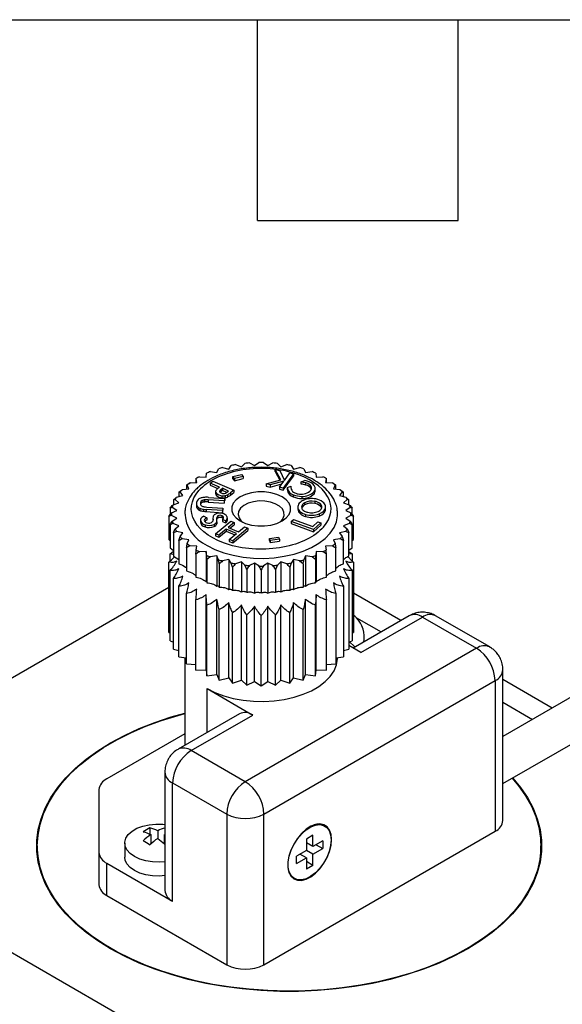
# Model space of a CAD drawing. Header units: millimetres. Extents: x 13 to 546, y 13 to 419.
# Tile 13 of 14: x 470 to 511, y 344 to 419. Entities that reach past the tile are written whole.
import ezdxf

# ---------------------------------------------------------------- set-up
doc = ezdxf.new("R2010")
doc.units = ezdxf.units.MM
doc.header["$LTSCALE"] = 2
doc.layers.add('TEXT', color=140, linetype='Continuous', lineweight=25)

msp = doc.modelspace()

# ---------------------------------------------------------------- linework, layer by layer
for p, q in [((486.469, 385.195), (486.736, 385.447)), ((487.077, 385.478), (487.466, 385.286)), ((487.466, 385.286), (487.798, 385.511)), ((488.143, 385.511), (488.475, 385.286)), ((488.475, 385.286), (488.863, 385.478)), ((489.204, 385.447), (489.471, 385.195)), ((483.795, 384.409), (483.835, 384.702)), ((484.114, 384.82), (484.611, 384.751)), ((484.611, 384.751), (484.73, 385.038)), ((485.038, 385.128), (485.51, 385.015)), ((485.51, 385.015), (485.705, 385.288)), ((486.034, 385.349), (486.469, 385.195)), ((489.041, 384.983), (489.385, 384.9)), ((489.471, 384.185), (489.041, 384.983)), ((489.041, 384.82), (489.041, 384.983)), ((489.041, 384.82), (489.394, 384.165)), ((489.385, 384.9), (489.732, 384.153)), ((489.471, 385.195), (489.907, 385.349)), ((490.422, 384.65), (489.641, 383.572)), ((489.732, 384.153), (490.141, 384.717)), ((490.141, 384.717), (490.422, 384.65)), ((490.235, 385.288), (490.431, 385.015)), ((490.422, 384.65), (490.422, 384.486)), ((490.431, 385.015), (490.903, 385.128)), ((491.21, 385.038), (491.33, 384.751)), ((491.33, 384.751), (491.826, 384.82)), ((492.106, 384.702), (492.146, 384.409)), ((482.572, 383.974), (483.082, 383.997)), ((483.161, 384.362), (483.021, 384.28)), ((483.021, 384.28), (483.021, 383.994)), ((483.082, 383.997), (483.041, 384.291)), ((483.286, 384.432), (483.795, 384.409)), ((484.11, 383.947), (484.296, 384.091)), ((484.817, 383.643), (484.11, 383.947)), ((484.11, 383.947), (484.11, 383.784)), ((484.296, 384.091), (485.897, 383.403)), ((485.827, 384.439), (486.486, 384.603)), ((485.937, 384.293), (485.827, 384.439)), ((485.827, 384.276), (485.827, 384.439)), ((485.827, 384.276), (485.937, 384.13)), ((486.595, 384.457), (485.937, 384.293)), ((485.937, 384.13), (486.595, 384.294)), ((485.937, 384.293), (485.937, 384.13)), ((486.486, 384.603), (486.595, 384.457)), ((486.595, 384.457), (486.595, 384.294)), ((488.338, 383.887), (489.471, 384.185)), ((489.698, 384.106), (488.658, 383.81)), ((488.658, 383.646), (489.549, 383.9)), ((489.36, 383.64), (489.698, 384.106)), ((489.641, 383.409), (490.422, 384.486)), ((491.01, 384.036), (491.286, 384.149)), ((491.01, 383.873), (491.01, 384.036)), ((491.37, 383.794), (491.37, 383.957)), ((492.146, 384.409), (492.655, 384.432)), ((492.92, 384.28), (492.779, 384.362)), ((492.899, 384.291), (492.859, 383.997)), ((492.859, 383.997), (493.368, 383.974)), ((492.92, 383.994), (492.92, 384.28)), ((481.733, 383.258), (481.733, 382.936)), ((482.031, 383.007), (481.835, 383.279)), ((481.992, 383.457), (482.489, 383.526)), ((482.307, 383.798), (482.307, 383.5)), ((482.489, 383.526), (482.369, 383.812)), ((484.11, 383.784), (484.682, 383.538)), ((484.518, 383.311), (484.518, 383.148)), ((484.579, 383.166), (484.579, 383.003)), ((484.758, 383.598), (484.817, 383.643)), ((484.828, 383.372), (484.828, 383.269)), ((484.906, 383.457), (484.906, 383.294)), ((485.025, 383.554), (485.005, 383.539)), ((485.005, 383.376), (485.005, 383.539)), ((485.025, 383.391), (485.005, 383.376)), ((485.503, 383.349), (485.025, 383.554)), ((485.025, 383.554), (485.025, 383.391)), ((485.362, 383.246), (485.025, 383.391)), ((485.484, 383.333), (485.503, 383.349)), ((485.897, 383.403), (485.633, 383.199)), ((485.633, 383.035), (485.897, 383.24)), ((485.633, 383.199), (485.633, 383.035)), ((485.897, 383.403), (485.897, 383.24)), ((488.658, 383.81), (488.338, 383.887)), ((488.338, 383.887), (488.338, 383.724)), ((488.338, 383.724), (488.658, 383.646)), ((488.658, 383.81), (488.658, 383.646)), ((489.641, 383.572), (489.36, 383.64)), ((489.36, 383.64), (489.36, 383.477)), ((489.36, 383.477), (489.641, 383.409)), ((489.641, 383.572), (489.641, 383.409)), ((489.955, 383.606), (490.227, 383.717)), ((489.955, 383.443), (489.955, 383.606)), ((489.963, 383.546), (489.963, 383.382)), ((490.227, 383.717), (490.227, 383.603)), ((491.784, 383.523), (491.784, 383.642)), ((491.99, 383.308), (491.99, 383.144)), ((492.065, 383.394), (492.065, 383.557)), ((493.571, 383.812), (493.452, 383.526)), ((493.452, 383.526), (493.949, 383.457)), ((493.633, 383.5), (493.633, 383.798)), ((494.106, 383.279), (493.91, 383.007)), ((494.207, 382.936), (494.207, 383.258)), ((481.283, 382.299), (481.719, 382.453)), ((481.313, 382.672), (481.313, 382.309)), ((481.719, 382.453), (481.452, 382.704)), ((481.559, 382.894), (482.031, 383.007)), ((483.43, 382.418), (483.43, 382.582)), ((483.581, 382.497), (483.581, 382.66)), ((483.695, 382.515), (483.695, 382.679)), ((485.171, 382.598), (483.944, 382.679)), ((483.944, 382.679), (483.944, 382.515)), ((483.944, 382.515), (485.171, 382.435)), ((483.981, 382.867), (485.208, 382.786)), ((484.99, 382.991), (484.99, 382.827)), ((485.208, 382.786), (485.171, 382.598)), ((485.171, 382.435), (485.208, 382.623)), ((485.171, 382.598), (485.171, 382.435)), ((485.208, 382.786), (485.208, 382.623)), ((485.248, 382.998), (485.248, 382.835)), ((485.415, 383.054), (485.415, 382.891)), ((490.409, 383.061), (490.409, 382.898)), ((491.046, 382.942), (491.046, 382.779)), ((491.267, 382.459), (491.267, 382.296)), ((492.034, 382.566), (492.034, 382.403)), ((493.91, 383.007), (494.382, 382.894)), ((494.489, 382.704), (494.222, 382.453)), ((494.222, 382.453), (494.657, 382.299)), ((494.628, 382.309), (494.628, 382.672)), ((481.057, 382.055), (481.057, 381.535)), ((481.173, 381.686), (481.561, 381.877)), ((481.561, 381.877), (481.229, 382.102)), ((482.186, 381.747), (482.17, 381.586)), ((483.059, 382.387), (483.059, 382.224)), ((483.089, 382.236), (483.089, 382.072)), ((483.309, 382.047), (483.309, 381.883)), ((483.587, 381.971), (483.587, 381.808)), ((485.027, 381.865), (483.8, 381.946)), ((483.8, 381.946), (483.8, 381.782)), ((483.8, 381.782), (485.027, 381.702)), ((483.837, 382.133), (485.064, 382.053)), ((485.064, 382.053), (485.027, 381.865)), ((485.027, 381.702), (485.064, 381.89)), ((485.027, 381.865), (485.027, 381.702)), ((485.064, 382.053), (485.064, 381.89)), ((490.75, 382.143), (490.75, 381.98)), ((490.953, 381.774), (490.953, 381.61)), ((491.069, 382.098), (491.048, 382.051)), ((491.069, 382.098), (491.069, 382.261)), ((492.44, 382.383), (492.44, 382.22)), ((492.756, 381.866), (492.756, 381.702)), ((492.859, 381.972), (492.859, 382.136)), ((493.77, 381.586), (493.759, 381.695)), ((494.711, 382.102), (494.38, 381.877)), ((494.38, 381.877), (494.768, 381.686)), ((494.884, 381.535), (494.884, 382.055)), ((480.97, 381.423), (480.97, 379.662)), ((481.561, 381.295), (481.173, 381.487)), ((481.229, 381.071), (481.561, 381.295)), ((483.361, 381.183), (483.361, 381.02)), ((483.63, 381.432), (483.837, 381.312)), ((483.837, 381.312), (483.837, 381.148)), ((484.316, 381.271), (484.316, 381.108)), ((484.322, 381.119), (484.322, 381.165)), ((484.512, 380.107), (485.665, 381.053)), ((484.598, 381.019), (484.598, 380.855)), ((484.612, 381.038), (484.612, 381.202)), ((484.694, 381.302), (484.694, 381.465)), ((485.005, 381.31), (485.005, 381.473)), ((485.259, 381.09), (485.044, 381.19)), ((485.044, 381.19), (485.044, 381.026)), ((485.044, 381.026), (485.259, 380.927)), ((485.259, 381.09), (485.259, 380.927)), ((485.406, 381.144), (485.406, 381.308)), ((485.921, 380.949), (485.472, 380.581)), ((485.665, 381.053), (485.921, 380.949)), ((485.921, 380.949), (485.921, 380.786)), ((490.242, 381.036), (490.411, 381.19)), ((491.928, 380.419), (490.242, 381.036)), ((490.242, 381.036), (490.242, 380.873)), ((490.411, 381.19), (491.876, 380.654)), ((491.333, 381.576), (491.333, 381.413)), ((491.876, 380.654), (492.269, 381.013)), ((492.491, 380.931), (491.928, 380.419)), ((492.269, 381.013), (492.491, 380.931)), ((492.37, 381.615), (492.37, 381.451)), ((492.491, 380.931), (492.491, 380.768)), ((494.768, 381.487), (494.38, 381.295)), ((494.38, 381.295), (494.711, 381.071)), ((494.97, 379.662), (494.97, 381.423)), ((481.057, 380.791), (481.057, 379.029)), ((481.719, 380.72), (481.283, 380.874)), ((481.313, 380.174), (481.313, 378.413)), ((481.452, 380.468), (481.719, 380.72)), ((482.031, 380.166), (481.559, 380.279)), ((481.835, 379.893), (482.031, 380.166)), ((483.713, 380.788), (483.713, 380.625)), ((484.399, 380.818), (484.399, 380.654)), ((485.322, 380.458), (484.768, 380.003)), ((484.768, 379.84), (485.322, 380.295)), ((486.11, 380.138), (485.322, 380.458)), ((485.322, 380.458), (485.322, 380.295)), ((485.322, 380.295), (485.976, 380.029)), ((485.472, 380.581), (486.259, 380.261)), ((485.605, 380.527), (485.921, 380.786)), ((486.964, 380.526), (485.811, 379.58)), ((485.811, 379.416), (486.964, 380.363)), ((486.259, 380.261), (486.709, 380.63)), ((486.709, 380.63), (486.964, 380.526)), ((486.964, 380.526), (486.964, 380.363)), ((490.242, 380.873), (491.928, 380.255)), ((491.928, 380.255), (492.491, 380.768)), ((491.928, 380.419), (491.928, 380.255)), ((494.382, 380.279), (493.91, 380.166)), ((493.91, 380.166), (494.106, 379.893)), ((494.657, 380.874), (494.222, 380.72)), ((494.222, 380.72), (494.489, 380.468)), ((494.628, 378.413), (494.628, 380.174)), ((494.884, 379.029), (494.884, 380.791)), ((480.97, 379.662), (481.057, 379.579)), ((481.733, 379.588), (481.733, 377.827)), ((482.489, 379.647), (481.992, 379.716)), ((482.369, 379.36), (482.489, 379.647)), ((484.768, 380.003), (484.512, 380.107)), ((484.512, 380.107), (484.512, 379.944)), ((484.512, 379.944), (484.768, 379.84)), ((484.768, 380.003), (484.768, 379.84)), ((485.555, 379.683), (486.11, 380.138)), ((485.811, 379.58), (485.555, 379.683)), ((485.555, 379.683), (485.555, 379.52)), ((485.555, 379.52), (485.811, 379.416)), ((485.811, 379.58), (485.811, 379.416)), ((488.59, 379.758), (489.293, 379.854)), ((488.653, 379.606), (488.59, 379.758)), ((488.59, 379.595), (488.59, 379.758)), ((488.59, 379.595), (488.653, 379.442)), ((489.356, 379.702), (488.653, 379.606)), ((488.653, 379.606), (488.653, 379.442)), ((488.653, 379.442), (489.356, 379.539)), ((489.293, 379.854), (489.356, 379.702)), ((489.356, 379.702), (489.356, 379.539)), ((493.949, 379.716), (493.452, 379.647)), ((493.452, 379.647), (493.571, 379.36)), ((494.207, 377.827), (494.207, 379.588)), ((494.884, 379.586), (494.97, 379.662)), ((481.057, 379.029), (481.313, 378.833)), ((481.057, 378.591), (481.313, 378.787)), ((482.307, 379.048), (482.307, 377.286)), ((483.082, 379.176), (482.572, 379.199)), ((483.041, 378.882), (483.082, 379.176)), ((483.795, 378.764), (483.286, 378.741)), ((483.835, 378.47), (483.795, 378.764)), ((483.795, 378.764), (483.795, 376.479)), ((492.146, 378.764), (492.106, 378.47)), ((492.655, 378.741), (492.146, 378.764)), ((492.146, 378.764), (492.146, 376.479)), ((493.368, 379.199), (492.859, 379.176)), ((492.859, 379.176), (492.899, 378.882)), ((493.633, 377.286), (493.633, 379.048)), ((494.628, 378.851), (494.884, 379.029)), ((494.628, 378.769), (494.884, 378.591)), ((480.97, 372.604), (480.97, 377.959)), ((481.057, 378.041), (481.057, 378.591)), ((481.313, 378.413), (481.733, 378.152)), ((483.021, 378.566), (483.021, 376.804)), ((483.856, 378.154), (483.856, 376.392)), ((484.611, 378.422), (484.114, 378.353)), ((484.73, 378.135), (484.611, 378.422)), ((484.611, 378.422), (484.611, 376.137)), ((485.51, 378.157), (485.038, 378.044)), ((485.705, 377.885), (485.51, 378.157)), ((485.51, 378.157), (485.51, 375.872)), ((486.469, 377.977), (486.034, 377.823)), ((486.736, 377.726), (486.469, 377.977)), ((486.469, 377.977), (486.469, 375.692)), ((489.471, 377.977), (489.204, 377.726)), ((489.907, 377.823), (489.471, 377.977)), ((489.471, 377.977), (489.471, 375.692)), ((490.431, 378.157), (490.235, 377.885)), ((490.903, 378.044), (490.431, 378.157)), ((490.431, 378.157), (490.431, 375.872)), ((491.33, 378.422), (491.21, 378.135)), ((491.826, 378.353), (491.33, 378.422)), ((491.33, 378.422), (491.33, 376.137)), ((492.085, 378.154), (492.085, 376.392)), ((492.92, 376.804), (492.92, 378.566)), ((494.884, 378.591), (494.628, 378.556)), ((494.884, 378.591), (494.884, 378.034)), ((494.97, 377.959), (494.97, 372.604)), ((481.057, 371.972), (481.057, 377.326)), ((484.792, 377.822), (484.792, 376.061)), ((485.807, 377.58), (485.807, 375.818)), ((486.875, 377.432), (486.875, 375.67)), ((487.466, 377.886), (487.077, 377.695)), ((487.798, 377.662), (487.466, 377.886)), ((487.466, 377.886), (487.466, 375.601)), ((487.97, 377.382), (487.97, 375.621)), ((488.475, 377.886), (488.143, 377.662)), ((488.863, 377.695), (488.475, 377.886)), ((488.475, 377.886), (488.475, 375.601)), ((489.065, 377.432), (489.065, 375.67)), ((490.133, 377.58), (490.133, 375.818)), ((491.148, 377.822), (491.148, 376.061)), ((494.884, 377.326), (494.884, 371.972)), ((481.313, 371.356), (481.313, 376.71)), ((494.628, 376.71), (494.628, 371.356)), ((480.97, 376.031), (451.024, 358.743)), ((481.733, 370.77), (481.733, 376.124)), ((494.207, 376.124), (494.207, 370.77)), ((482.307, 370.229), (482.307, 375.583)), ((483.021, 369.747), (483.021, 375.101)), ((483.795, 369.782), (483.795, 375.496)), ((484.611, 369.44), (484.611, 375.154)), ((491.33, 369.44), (491.33, 375.154)), ((492.146, 369.782), (492.146, 375.496)), ((492.92, 369.747), (492.92, 375.101)), ((493.633, 375.583), (493.633, 370.229)), ((498.564, 373.518), (494.97, 375.592)), ((483.856, 369.335), (483.856, 374.689)), ((484.792, 369.004), (484.792, 374.358)), ((485.51, 369.175), (485.51, 374.89)), ((486.469, 368.995), (486.469, 374.71)), ((487.466, 368.904), (487.466, 374.619)), ((488.475, 368.904), (488.475, 374.619)), ((489.471, 368.995), (489.471, 374.71)), ((490.431, 369.175), (490.431, 374.89)), ((491.148, 369.004), (491.148, 374.358)), ((492.085, 369.335), (492.085, 374.689)), ((485.807, 368.761), (485.807, 374.115)), ((486.875, 368.613), (486.875, 373.967)), ((487.97, 368.563), (487.97, 373.917)), ((489.065, 368.613), (489.065, 373.967)), ((490.133, 368.761), (490.133, 374.115)), ((499.203, 373.887), (494.951, 371.432)), ((495.2, 373.735), (497.07, 372.655)), ((495.536, 371.094), (500.203, 373.788)), ((500.203, 373.788), (504.304, 371.42)), ((505.304, 371.519), (501.203, 373.887)), ((480.97, 372.604), (481.057, 372.562)), ((481.057, 371.972), (481.313, 371.881)), ((494.628, 371.881), (494.884, 371.972)), ((494.884, 372.562), (494.97, 372.604)), ((481.313, 371.356), (481.733, 371.255)), ((504.304, 371.42), (486.768, 361.297)), ((494.207, 371.255), (494.628, 371.356)), ((495.536, 371.094), (494.628, 371.618)), ((481.733, 370.77), (482.307, 370.69)), ((482.17, 370.709), (482.17, 364.054)), ((493.633, 370.69), (494.207, 370.77)), ((482.307, 370.229), (483.021, 370.197)), ((483.021, 369.747), (483.795, 369.782)), ((483.795, 369.782), (483.856, 369.335)), ((492.085, 369.335), (492.146, 369.782)), ((492.146, 369.782), (492.92, 369.747)), ((492.92, 370.197), (493.633, 370.229)), ((506.304, 358.356), (506.304, 369.787)), ((483.856, 369.335), (484.611, 369.44)), ((484.611, 369.44), (484.792, 369.004)), ((484.792, 369.004), (485.51, 369.175)), ((485.51, 369.175), (485.807, 368.761)), ((485.807, 368.761), (486.469, 368.995)), ((486.469, 368.995), (486.875, 368.613)), ((488.182, 358.847), (505.719, 368.971)), ((489.065, 368.613), (489.471, 368.995)), ((489.471, 368.995), (490.133, 368.761)), ((490.133, 368.761), (490.431, 369.175)), ((490.431, 369.175), (491.148, 369.004)), ((491.148, 369.004), (491.33, 369.44)), ((491.33, 369.44), (492.085, 369.335)), ((505.719, 368.971), (505.719, 357.539)), ((514.065, 369.209), (506.304, 364.729)), ((510.046, 366.889), (506.304, 369.049)), ((483.869, 368.359), (487.334, 366.358)), ((483.869, 365.035), (483.869, 368.359)), ((486.875, 368.613), (487.466, 368.904)), ((487.466, 368.904), (487.97, 368.563)), ((487.97, 368.563), (488.475, 368.904)), ((488.475, 368.904), (489.065, 368.613)), ((506.304, 367.324), (508.552, 366.027)), ((486.334, 366.458), (481.667, 363.763)), ((482.667, 363.664), (487.334, 366.358)), ((506.304, 361.15), (515.615, 366.525)), ((482.17, 364.927), (476.252, 361.511)), ((486.768, 361.297), (482.667, 363.664)), ((480.667, 362.031), (480.667, 353.049)), ((481.253, 361.215), (485.354, 358.847)), ((481.253, 352.233), (481.253, 361.215)), ((475.667, 360.694), (475.667, 355.936)), ((485.354, 358.847), (485.354, 347.416)), ((488.182, 347.416), (488.182, 358.847)), ((479.531, 357.795), (479.531, 357.312)), ((492.797, 357.94), (492.748, 357.968)), ((479.605, 357.286), (479.605, 356.584)), ((480.121, 357.584), (480.121, 356.988)), ((480.638, 356.576), (480.638, 357.286)), ((488.182, 347.416), (505.719, 357.539)), ((491.895, 357.234), (491.4, 356.949)), ((491.895, 356.377), (491.895, 357.234)), ((470.992, 356.437), (470.992, 355.639)), ((477.621, 356.642), (477.621, 355.58)), ((480.121, 356.988), (480.638, 356.576)), ((491.4, 356.949), (491.4, 356.091)), ((491.895, 356.377), (491.4, 356.663)), ((492.637, 356.805), (491.895, 356.377)), ((492.142, 356.52), (492.637, 356.234)), ((492.637, 356.805), (492.637, 356.234)), ((509.192, 355.639), (509.192, 356.437)), ((475.667, 355.936), (475.667, 353.486)), ((491.4, 356.091), (490.657, 355.663)), ((490.657, 355.091), (490.657, 355.663)), ((490.657, 355.091), (491.4, 355.52)), ((491.4, 355.52), (490.905, 355.805)), ((491.895, 355.805), (491.4, 356.091)), ((491.4, 355.52), (491.4, 354.662)), ((491.895, 355.805), (492.637, 356.234)), ((491.895, 354.948), (491.895, 355.805)), ((476.252, 352.67), (476.252, 355.12)), ((476.252, 355.12), (481.253, 352.233)), ((491.895, 354.948), (491.4, 355.234)), ((491.895, 354.948), (491.4, 354.662)), ((460.128, 353.488), (484.983, 339.139)), ((490.449, 353.984), (490.497, 353.956)), ((476.252, 352.67), (485.354, 347.416))]:
    msp.add_line(p, q)
at = {"flags": 128}
for points in [[(486.379, 381.076), (486.773, 380.895), (487.227, 380.769), (487.718, 380.704), (488.222, 380.704), (488.713, 380.769), (489.167, 380.895), (489.561, 381.076), (489.875, 381.303), (490.094, 381.566), (490.206, 381.849), (490.206, 382.14), (490.094, 382.424), (489.875, 382.686), (489.561, 382.913), (489.167, 383.094), (488.713, 383.221), (488.222, 383.285), (487.718, 383.285), (487.227, 383.221), (486.773, 383.094), (486.379, 382.913), (486.065, 382.686), (485.847, 382.424), (485.734, 382.14), (485.734, 381.849), (485.847, 381.566), (486.065, 381.303), (486.379, 381.076)], [(489.362, 380.974), (489.418, 381.018), (489.617, 381.244), (489.713, 381.491), (489.699, 381.744), (489.576, 381.987), (489.353, 382.205), (489.043, 382.385), (488.665, 382.513), (488.244, 382.584), (487.806, 382.592), (487.378, 382.537), (486.987, 382.422), (486.658, 382.254), (486.411, 382.045), (486.262, 381.807), (486.221, 381.555), (486.29, 381.304), (486.464, 381.072), (486.578, 380.974)], [(483.869, 379.219), (484.466, 378.918), (485.128, 378.668), (485.843, 378.471), (486.597, 378.333), (487.377, 378.256), (488.168, 378.24), (488.956, 378.287), (489.725, 378.395), (490.461, 378.563), (491.151, 378.787), (491.782, 379.063), (492.342, 379.386), (492.82, 379.75), (493.208, 380.148), (493.499, 380.573), (493.686, 381.017), (493.767, 381.472), (493.768, 381.678)], [(495.101, 371.518), (495.06, 371.561), (494.68, 371.9)], [(483.869, 368.359), (484.466, 368.058), (485.128, 367.808), (485.843, 367.611), (486.597, 367.473), (487.377, 367.396), (488.168, 367.38), (488.956, 367.427), (489.725, 367.535), (490.461, 367.703), (491.151, 367.927), (491.782, 368.203), (492.342, 368.526), (492.82, 368.89), (493.208, 369.288), (493.499, 369.713), (493.686, 370.157), (493.767, 370.612), (493.77, 370.726)], [(507.046, 361.577), (507.644, 360.858), (508.167, 360.088), (508.589, 359.298), (508.908, 358.492), (509.121, 357.675), (509.228, 356.85), (509.228, 356.024), (509.121, 355.199), (508.908, 354.382), (508.589, 353.576), (508.167, 352.786), (507.644, 352.016), (507.022, 351.271), (506.306, 350.555), (505.5, 349.872), (504.607, 349.226), (503.633, 348.62), (502.583, 348.058), (501.463, 347.542), (500.28, 347.076), (499.04, 346.663), (497.75, 346.304), (496.416, 346.002), (495.048, 345.759), (493.652, 345.575), (492.236, 345.451), (490.808, 345.39), (489.376, 345.39), (487.948, 345.451), (486.531, 345.575), (485.135, 345.759), (483.767, 346.002), (482.434, 346.304), (481.143, 346.663), (479.903, 347.076), (478.72, 347.542), (477.6, 348.058), (476.551, 348.62), (475.576, 349.226), (474.684, 349.872), (473.877, 350.555), (473.161, 351.271), (472.539, 352.016), (472.016, 352.786), (471.594, 353.576), (471.275, 354.382), (471.062, 355.199), (470.955, 356.024), (470.955, 356.85), (471.062, 357.675), (471.275, 358.492), (471.594, 359.298), (472.016, 360.088), (472.539, 360.858), (473.161, 361.603), (473.877, 362.319), (474.684, 363.002), (475.576, 363.648), (476.551, 364.254), (477.6, 364.816), (478.72, 365.332), (479.903, 365.798), (481.143, 366.211), (482.17, 366.502)], [(507.009, 361.556), (507.493, 360.983), (508.029, 360.225), (508.467, 359.446), (508.803, 358.65), (509.036, 357.842), (509.164, 357.027), (509.188, 356.208), (509.105, 355.39), (508.918, 354.578), (508.627, 353.777), (508.234, 352.99), (507.741, 352.222), (507.15, 351.477), (506.466, 350.76), (505.69, 350.074), (504.829, 349.423), (503.887, 348.811), (502.868, 348.241), (501.779, 347.716), (500.625, 347.239), (499.414, 346.813), (498.151, 346.44), (496.843, 346.123), (495.498, 345.862), (494.124, 345.659), (492.727, 345.516), (491.315, 345.433), (489.897, 345.411), (488.48, 345.45), (487.072, 345.55), (485.68, 345.709), (484.313, 345.928), (482.978, 346.204), (481.681, 346.537), (480.432, 346.925), (479.235, 347.365), (478.099, 347.855), (477.028, 348.393), (476.03, 348.975), (475.11, 349.598), (474.272, 350.259), (473.521, 350.954), (472.861, 351.679), (472.297, 352.43), (471.831, 353.204), (471.466, 353.995), (471.203, 354.8), (471.045, 355.614), (470.992, 356.433), (471.044, 357.251), (471.201, 358.065), (471.462, 358.87), (471.827, 359.662), (472.292, 360.435), (472.855, 361.187), (473.513, 361.912), (474.263, 362.608), (475.1, 363.269), (476.02, 363.893), (477.017, 364.475), (478.087, 365.013), (479.223, 365.504), (480.418, 365.945), (481.668, 366.333), (482.17, 366.47)], [(480.667, 355.233), (480.252, 355.2), (479.73, 355.216), (479.226, 355.294), (478.76, 355.431), (478.354, 355.621), (478.025, 355.856), (477.787, 356.124), (477.652, 356.416), (477.625, 356.717), (477.707, 357.015), (477.894, 357.297), (478.179, 357.55), (478.548, 357.763), (478.986, 357.928), (479.474, 358.036), (479.991, 358.083), (480.513, 358.067), (480.667, 358.05)], [(493.309, 356.908), (493.27, 357.298), (493.155, 357.625), (492.97, 357.873), (492.723, 358.032), (492.426, 358.093), (492.092, 358.054), (491.737, 357.916), (491.378, 357.687), (491.032, 357.376), (490.715, 356.998), (490.441, 356.571), (490.223, 356.116), (490.073, 355.652), (489.995, 355.202), (489.995, 354.787), (490.073, 354.426), (490.223, 354.137), (490.441, 353.932), (490.715, 353.822), (491.032, 353.811), (491.378, 353.899), (491.737, 354.084), (492.092, 354.356), (492.426, 354.702), (492.723, 355.107), (492.97, 355.551), (493.155, 356.013), (493.27, 356.473), (493.309, 356.908)], [(493.274, 356.887), (493.236, 356.461), (493.123, 356.012), (492.942, 355.559), (492.7, 355.125), (492.409, 354.729), (492.082, 354.39), (491.735, 354.124), (491.384, 353.943), (491.045, 353.856), (490.735, 353.867), (490.467, 353.975), (490.254, 354.176), (490.106, 354.459), (490.03, 354.812), (490.03, 355.218), (490.106, 355.658), (490.254, 356.112), (490.467, 356.558), (490.735, 356.976), (491.045, 357.345), (491.384, 357.65), (491.735, 357.874), (492.082, 358.009), (492.409, 358.047), (492.7, 357.987), (492.942, 357.832), (493.123, 357.589), (493.236, 357.269), (493.274, 356.887)], [(480.667, 354.172), (480.252, 354.139), (479.73, 354.155), (479.226, 354.233), (478.76, 354.37), (478.354, 354.56), (478.025, 354.794), (477.787, 355.063), (477.652, 355.354), (477.621, 355.58)]]:
    msp.add_lwpolyline(points, dxfattribs=at)
for centre, radius, start, end in [((487.953, 374.021), 11.491, 94.37017, 96.07828), ((487.97, 373.734), 11.778, 89.15988, 90.84012), ((487.988, 374.021), 11.491, 83.92172, 85.62983), ((487.05, 377.429), 7.953, 111.66278, 113.84592), ((487.546, 376.032), 9.436, 105.4169, 107.36483), ((487.837, 374.832), 10.671, 99.7264, 101.5209), ((488.104, 374.832), 10.671, 78.4791, 80.2736), ((488.394, 376.032), 9.436, 72.63517, 74.5831), ((488.891, 377.429), 7.953, 66.15408, 68.33722), ((485.57, 379.992), 4.984, 126.97897, 129.96012), ((486.368, 378.81), 6.411, 118.73706, 121.25756), ((490.308, 379.949), 4.146, 75.16512, 80.26113), ((490.957, 382.465), 1.716, 67.28847, 78.92866), ((491.258, 383.381), 0.587, 26.33114, 78.96499), ((491.41, 383.392), 0.688, 18.76259, 72.28668), ((489.573, 378.81), 6.411, 58.74244, 61.26294), ((490.37, 379.992), 4.984, 50.03988, 53.02103), ((484.764, 380.852), 3.804, 136.78293, 140.35256), ((484.719, 383.295), 0.202, 135.55683, 175.19925), ((484.747, 383.323), 0.229, 182.8545, 223.18224), ((484.747, 383.16), 0.229, 182.8545, 223.18224), ((485.512, 382.556), 1.286, 125.86804, 136.79591), ((485.081, 383.773), 0.788, 230.41182, 263.31752), ((484.89, 383.319), 0.0823, 139.15552, 193.09576), ((484.921, 383.343), 0.119, 201.14517, 239.88427), ((485.227, 383.084), 0.493, 130.655, 144.1042), ((485.249, 382.897), 0.525, 130.87782, 138.6538), ((485.156, 383.713), 0.557, 238.06931, 256.81956), ((486.357, 381.795), 2.207, 127.78196, 131.12117), ((486.357, 381.632), 2.207, 127.78196, 131.12117), ((485.116, 383.525), 0.365, 256.23863, 281.90058), ((485.081, 383.633), 0.478, 283.3345, 303.1405), ((484.467, 384.619), 1.639, 302.25611, 308.34759), ((484.73, 384.325), 1.443, 298.32154, 308.73446), ((492.321, 383.913), 2.386, 187.3923, 188.85422), ((492.321, 383.75), 2.386, 187.3923, 188.85422), ((490.613, 383.696), 0.667, 193.04946, 252.19032), ((490.613, 383.533), 0.667, 193.04946, 252.19032), ((490.944, 383.66), 0.719, 175.4725, 193.42127), ((490.687, 383.648), 0.47, 199.31442, 248.7888), ((490.933, 384.076), 0.96, 244.39015, 266.66195), ((491.01, 384.148), 1.039, 262.60892, 314.77839), ((490.308, 379.786), 4.146, 75.16512, 80.26113), ((491.094, 384.222), 1.28, 267.87757, 314.43617), ((491.094, 384.058), 1.28, 267.87757, 314.43617), ((491.252, 383.206), 0.6, 28.83547, 78.6509), ((491.452, 383.583), 0.337, 329.29218, 10.10132), ((491.606, 383.559), 0.459, 326.84611, 6.87192), ((491.599, 383.398), 0.466, 326.9852, 359.45095), ((491.177, 380.852), 3.804, 39.64744, 43.21707), ((484.071, 381.355), 2.946, 148.5112, 152.74383), ((483.495, 382.389), 0.434, 132.92815, 200.66576), ((483.578, 382.258), 0.586, 106.10911, 130.17791), ((483.618, 382.399), 0.262, 135.95167, 197.2489), ((483.662, 382.211), 0.311, 138.2121, 160.00185), ((483.737, 381.753), 1.116, 93.63481, 106.76604), ((483.652, 382.34), 0.328, 102.54563, 132.52564), ((483.652, 382.176), 0.328, 102.54563, 132.52564), ((483.752, 381.969), 0.712, 94.61141, 103.91209), ((483.752, 381.805), 0.712, 94.61141, 103.91209), ((483.823, 380.173), 2.698, 86.62894, 93.31621), ((483.82, 381.125), 1.559, 85.4331, 94.61453), ((483.82, 380.962), 1.559, 85.4331, 94.61453), ((485.081, 383.61), 0.788, 230.41182, 263.31752), ((485.089, 384.053), 1.067, 264.67748, 278.59514), ((485.089, 383.89), 1.067, 264.67748, 278.59514), ((485.047, 383.873), 0.898, 282.9509, 294.1873), ((485.047, 383.71), 0.898, 282.9509, 294.1873), ((484.73, 384.161), 1.443, 298.32154, 308.73446), ((491.064, 384.806), 1.863, 249.43566, 269.46338), ((491.064, 384.642), 1.863, 249.43566, 269.46338), ((491.187, 382.138), 0.433, 139.90725, 237.28581), ((491.481, 381.872), 0.829, 113.3819, 138.98369), ((491.466, 382.061), 0.445, 116.50045, 153.26167), ((491.804, 381.213), 1.563, 78.31543, 114.67062), ((491.802, 381.43), 1.159, 78.47187, 117.47335), ((491.802, 381.267), 1.159, 78.47187, 117.47335), ((491.929, 381.793), 0.781, 49.1076, 82.24675), ((491.929, 381.629), 0.781, 49.1076, 82.24675), ((491.96, 381.661), 1.094, 51.03899, 81.54302), ((492.419, 382.142), 0.436, 320.65816, 58.22918), ((491.87, 381.355), 2.946, 27.25617, 31.4888), ((483.437, 381.586), 2.267, 177.47964, 182.52036), ((483.603, 381.556), 2.435, 162.25506, 167.06067), ((485.032, 381.83), 2.858, 182.05206, 245.99461), ((483.461, 382.225), 0.402, 180.17069, 202.29746), ((483.459, 382.443), 0.424, 209.24536, 249.23062), ((483.459, 382.279), 0.424, 209.24536, 249.23062), ((483.734, 383.066), 1.105, 247.35256, 262.34566), ((483.734, 382.903), 1.105, 247.35256, 262.34566), ((483.592, 382.424), 0.246, 204.54029, 257.26501), ((483.788, 382.933), 0.79, 251.57057, 260.543), ((484.295, 386.943), 5.022, 261.8957, 264.34068), ((484.295, 386.78), 5.022, 261.8957, 264.34068), ((483.996, 384.321), 2.193, 261.13863, 265.84692), ((484.841, 380.923), 0.756, 67.63015, 120.41566), ((491.239, 382.008), 0.49, 183.33134, 234.24734), ((491.608, 382.572), 1.033, 230.59743, 254.55952), ((491.361, 382.132), 0.32, 156.14986, 249.97547), ((491.466, 381.897), 0.445, 116.50045, 153.26167), ((491.759, 382.754), 1.053, 241.175, 255.71527), ((491.794, 382.959), 1.261, 256.48589, 293.24992), ((492.065, 382.341), 0.586, 292.76568, 319.50499), ((492.079, 382.484), 0.917, 288.51755, 317.57466), ((492.079, 382.321), 0.917, 288.51755, 317.57466), ((492.27, 382.137), 0.299, 323.73678, 55.29267), ((492.207, 381.93), 0.371, 19.18014, 51.25555), ((492.433, 381.98), 0.426, 319.21997, 358.96334), ((492.338, 381.556), 2.435, 12.93933, 17.74494), ((492.503, 381.586), 2.267, 357.47964, 2.52036), ((483.603, 381.616), 2.435, 192.93933, 197.74494), ((483.714, 381.071), 0.371, 103.18125, 162.349), ((483.824, 381.24), 0.466, 187.06501, 256.23453), ((483.824, 381.077), 0.466, 187.06501, 256.23453), ((483.923, 381.031), 0.294, 106.91813, 158.55607), ((483.912, 381.193), 0.268, 191.73902, 258.48832), ((483.96, 380.808), 0.361, 109.8046, 139.35238), ((483.998, 381.316), 0.411, 250.12548, 315.03271), ((484.11, 381.143), 0.214, 326.94305, 5.90819), ((485.168, 381.271), 0.853, 171.6504, 187.16577), ((484.581, 381.344), 0.262, 118.1289, 168.79931), ((484.286, 381.128), 0.33, 290.10331, 340.71819), ((483.473, 381.202), 1.139, 350.75301, 5.46207), ((483.47, 381.039), 1.143, 350.76395, 359.98657), ((484.753, 381.33), 0.147, 113.72164, 187.78998), ((484.785, 381.135), 0.19, 118.57209, 155.21933), ((484.858, 381.137), 0.367, 66.43122, 116.56233), ((484.858, 380.973), 0.367, 66.43122, 116.56233), ((484.95, 381.319), 0.163, 352.82849, 70.49861), ((484.897, 381.091), 0.243, 38.90756, 63.67212), ((484.825, 381.403), 0.306, 315.71136, 340.01405), ((484.989, 381.214), 0.431, 15.32969, 71.14546), ((485.144, 381.324), 0.261, 296.2295, 0.99212), ((485.139, 381.166), 0.268, 296.67741, 355.40432), ((491.608, 382.408), 1.033, 230.59743, 254.55952), ((491.792, 383.216), 1.703, 254.38549, 289.85669), ((491.792, 383.053), 1.703, 254.38549, 289.85669), ((492.338, 381.616), 2.435, 342.25506, 347.06067), ((484.071, 381.818), 2.946, 207.25617, 211.4888), ((484.017, 381.708), 0.969, 251.70567, 293.26135), ((484.017, 381.544), 0.969, 251.70567, 293.26135), ((484.286, 380.964), 0.33, 290.10331, 340.71819), ((491.87, 381.818), 2.946, 328.5112, 332.74383), ((484.764, 382.321), 3.804, 219.64744, 223.21707), ((491.177, 382.321), 3.804, 316.78293, 320.35256), ((485.57, 383.18), 4.984, 230.03988, 233.02103), ((486.368, 384.362), 6.411, 238.74244, 241.26294), ((489.573, 384.362), 6.411, 298.73706, 301.25756), ((490.37, 383.18), 4.984, 306.97897, 309.96012), ((487.05, 385.744), 7.953, 246.15408, 248.33722), ((487.546, 387.14), 9.436, 252.63517, 254.5831), ((488.394, 387.14), 9.436, 285.4169, 287.36483), ((488.891, 385.744), 7.953, 291.66278, 293.84592), ((487.837, 388.341), 10.671, 258.4791, 260.2736), ((487.953, 389.152), 11.491, 263.92172, 265.62983), ((487.97, 389.438), 11.778, 269.15988, 270.84012), ((487.988, 389.152), 11.491, 274.37017, 276.07828), ((488.104, 388.341), 10.671, 279.7264, 281.5209), ((493.643, 372.264), 2.142, 350.10005, 43.37191), ((499.617, 372.97), 1.006, 54.38242, 114.30712), ((500.789, 372.97), 1.006, 65.69288, 125.61758), ((504.89, 370.602), 1.006, 65.731, 125.61426), ((502.648, 368.831), 3.074, 2.60548, 57.39452), ((505.303, 369.887), 1.006, 294.37801, 354.26677), ((486.748, 365.541), 1.006, 54.38242, 114.30712), ((482.081, 362.846), 1.006, 54.38945, 114.22653), ((484.323, 361.075), 3.074, 122.60548, 177.39452), ((476.668, 360.595), 1.006, 114.37466, 174.3052), ((481.623, 362.099), 0.959, 184.03444, 247.26316), ((488.424, 358.708), 3.074, 122.60548, 177.39452), ((485.112, 358.708), 3.074, 2.60548, 57.39452), ((486.768, 361.577), 3.074, 242.60967, 297.39033), ((481.172, 354.356), 3.81, 115.51114, 124.48348), ((481.404, 354.929), 2.948, 104.4843, 115.79693), ((492.305, 357.131), 0.948, 62.08881, 108.99043), ((505.304, 358.455), 1.006, 294.37466, 354.3052), ((482.478, 353.077), 5.096, 124.31312, 132.81104), ((482.994, 352.779), 5.096, 124.31312, 132.81104), ((476.668, 356.036), 1.006, 185.6948, 245.62534), ((490.971, 354.801), 0.969, 191.55008, 237.38143), ((476.668, 353.586), 1.006, 185.6948, 245.62534), ((481.668, 353.149), 1.006, 185.6948, 245.62534), ((486.768, 350.145), 3.074, 242.60967, 297.39033)]:
    msp.add_arc(centre, radius, start, end)
msp.add_ellipse((490.092, 374.821), major_axis=(5.683, -2.001), ratio=0.218312, start_param=0.536233, end_param=0.620208)
for points, knots in [([(493.759, 381.695), (493.752, 381.813), (493.735, 382.066), (493.593, 382.517), (493.326, 383.016), (492.877, 383.535), (492.288, 384.009), (491.547, 384.426), (490.675, 384.765), (489.698, 385.008), (488.643, 385.143), (487.542, 385.157), (486.432, 385.044), (485.377, 384.803), (484.477, 384.464), (483.79, 384.09), (483.334, 383.757), (482.963, 383.418), (482.604, 382.997), (482.344, 382.51), (482.207, 382.069), (482.192, 381.842), (482.186, 381.747)], [0, 0, 0, 0, 0.029979, 0.064153, 0.118342, 0.169949, 0.225301, 0.283057, 0.341984, 0.402152, 0.463609, 0.526316, 0.590348, 0.655796, 0.718811, 0.771572, 0.813803, 0.840601, 0.882787, 0.940553, 0.975363, 1, 1, 1, 1]), ([(492.693, 380.605), (493.331, 381.328), (493.445, 382.168), (492.577, 383.712), (491.629, 384.352), (489.124, 385.089), (487.669, 385.155), (484.996, 384.654), (483.886, 384.107), (483.248, 383.384)], [0, 0, 0, 0, 0.25, 0.25, 0.5, 0.5, 0.75, 0.75, 1, 1, 1, 1]), ([(492.693, 380.605), (492.055, 379.882), (490.945, 379.335), (488.271, 378.834), (486.817, 378.9), (484.312, 379.637), (483.364, 380.277), (482.495, 381.821), (482.61, 382.661), (483.248, 383.384)], [0, 0, 0, 0, 0.25, 0.25, 0.5, 0.5, 0.75, 0.75, 1, 1, 1, 1]), ([(480.97, 377.959), (481.11, 378.07), (481.261, 378.191), (481.377, 378.355), (481.386, 378.367)], [0, 0, 0, 0, 0.923767, 1, 1, 1, 1]), ([(481.561, 378.027), (481.482, 377.975), (481.391, 377.947), (481.191, 377.926), (481.082, 377.934), (480.97, 377.959)], [0, 0, 0, 0, 0.5, 0.5, 1, 1, 1, 1]), ([(481.313, 378.555), (481.297, 378.55), (481.222, 378.529), (481.129, 378.564), (481.057, 378.591)], [0, 0, 0, 0, 0.21361, 1, 1, 1, 1]), ([(481.057, 377.326), (481.152, 377.422), (481.243, 377.527), (481.414, 377.762), (481.494, 377.891), (481.561, 378.027)], [0, 0, 0, 0, 0.5, 0.5, 1, 1, 1, 1]), ([(494.207, 378.14), (494.248, 378.178), (494.371, 378.293), (494.525, 378.365), (494.628, 378.413)], [0, 0, 0, 0, 0.32856, 1, 1, 1, 1]), ([(494.97, 377.959), (494.858, 377.934), (494.752, 377.926), (494.552, 377.946), (494.458, 377.975), (494.38, 378.027)], [0, 0, 0, 0, 0.5, 0.5, 1, 1, 1, 1]), ([(494.38, 378.027), (494.447, 377.89), (494.525, 377.765), (494.696, 377.53), (494.788, 377.422), (494.884, 377.326)], [0, 0, 0, 0, 0.5, 0.5, 1, 1, 1, 1]), ([(494.564, 378.377), (494.617, 378.306), (494.737, 378.143), (494.886, 378.025), (494.97, 377.959)], [0, 0, 0, 0, 0.437026, 1, 1, 1, 1]), ([(481.719, 377.452), (481.63, 377.392), (481.528, 377.355), (481.304, 377.315), (481.182, 377.313), (481.057, 377.326)], [0, 0, 0, 0, 0.5, 0.5, 1, 1, 1, 1]), ([(481.313, 376.71), (481.39, 376.813), (481.463, 376.926), (481.601, 377.175), (481.665, 377.31), (481.719, 377.452)], [0, 0, 0, 0, 0.5, 0.5, 1, 1, 1, 1]), ([(481.733, 377.827), (481.91, 377.758), (482.12, 377.676), (482.282, 377.536), (482.307, 377.514)], [0, 0, 0, 0, 0.844466, 1, 1, 1, 1]), ([(482.307, 377.286), (482.486, 377.231), (482.751, 377.148), (482.955, 376.987), (483.021, 376.935)], [0, 0, 0, 0, 0.677087, 1, 1, 1, 1]), ([(492.92, 376.929), (493.046, 377.022), (493.258, 377.178), (493.524, 377.255), (493.633, 377.286)], [0, 0, 0, 0, 0.588897, 1, 1, 1, 1]), ([(493.633, 377.496), (493.718, 377.566), (493.888, 377.707), (494.1, 377.787), (494.207, 377.827)], [0, 0, 0, 0, 0.494654, 1, 1, 1, 1]), ([(494.884, 377.326), (494.759, 377.313), (494.64, 377.315), (494.415, 377.355), (494.31, 377.392), (494.222, 377.452)], [0, 0, 0, 0, 0.5, 0.5, 1, 1, 1, 1]), ([(494.222, 377.452), (494.276, 377.31), (494.339, 377.178), (494.476, 376.929), (494.551, 376.813), (494.628, 376.71)], [0, 0, 0, 0, 0.5, 0.5, 1, 1, 1, 1]), ([(482.031, 376.898), (481.935, 376.83), (481.824, 376.783), (481.581, 376.722), (481.449, 376.708), (481.313, 376.71)], [0, 0, 0, 0, 0.5, 0.5, 1, 1, 1, 1]), ([(481.733, 376.124), (481.79, 376.233), (481.843, 376.352), (481.944, 376.612), (481.991, 376.752), (482.031, 376.898)], [0, 0, 0, 0, 0.5, 0.5, 1, 1, 1, 1]), ([(483.021, 376.804), (483.167, 376.78), (483.307, 376.742), (483.569, 376.635), (483.692, 376.566), (483.795, 376.479)], [0, 0, 0, 0, 0.5, 0.5, 1, 1, 1, 1]), ([(483.795, 376.479), (483.803, 376.511), (483.812, 376.515), (483.833, 376.483), (483.844, 376.446), (483.856, 376.392)], [0, 0, 0, 0, 0.5, 0.5, 1, 1, 1, 1]), ([(492.085, 376.392), (492.096, 376.446), (492.107, 376.482), (492.128, 376.515), (492.138, 376.511), (492.146, 376.479)], [0, 0, 0, 0, 0.5, 0.5, 1, 1, 1, 1]), ([(492.146, 376.479), (492.249, 376.566), (492.369, 376.633), (492.631, 376.741), (492.773, 376.78), (492.92, 376.804)], [0, 0, 0, 0, 0.5, 0.5, 1, 1, 1, 1]), ([(494.628, 376.71), (494.492, 376.708), (494.363, 376.722), (494.119, 376.782), (494.006, 376.83), (493.91, 376.898)], [0, 0, 0, 0, 0.5, 0.5, 1, 1, 1, 1]), ([(493.91, 376.898), (493.95, 376.751), (493.996, 376.615), (494.096, 376.355), (494.151, 376.233), (494.207, 376.124)], [0, 0, 0, 0, 0.5, 0.5, 1, 1, 1, 1]), ([(482.489, 376.379), (482.388, 376.302), (482.271, 376.245), (482.015, 376.161), (481.876, 376.135), (481.733, 376.124)], [0, 0, 0, 0, 0.5, 0.5, 1, 1, 1, 1]), ([(482.307, 375.583), (482.342, 375.696), (482.374, 375.819), (482.436, 376.087), (482.464, 376.23), (482.489, 376.379)], [0, 0, 0, 0, 0.5, 0.5, 1, 1, 1, 1]), ([(483.082, 375.908), (482.978, 375.821), (482.858, 375.754), (482.596, 375.646), (482.454, 375.607), (482.307, 375.583)], [0, 0, 0, 0, 0.5, 0.5, 1, 1, 1, 1]), ([(483.021, 375.101), (483.032, 375.216), (483.043, 375.341), (483.064, 375.612), (483.073, 375.757), (483.082, 375.908)], [0, 0, 0, 0, 0.5, 0.5, 1, 1, 1, 1]), ([(483.856, 376.392), (483.999, 376.381), (484.135, 376.356), (484.391, 376.272), (484.511, 376.214), (484.611, 376.137)], [0, 0, 0, 0, 0.5, 0.5, 1, 1, 1, 1]), ([(484.611, 376.137), (484.635, 376.17), (484.663, 376.176), (484.725, 376.148), (484.758, 376.113), (484.792, 376.061)], [0, 0, 0, 0, 0.5, 0.5, 1, 1, 1, 1]), ([(484.792, 376.061), (484.928, 376.063), (485.057, 376.049), (485.301, 375.988), (485.414, 375.941), (485.51, 375.872)], [0, 0, 0, 0, 0.5, 0.5, 1, 1, 1, 1]), ([(485.51, 375.872), (485.55, 375.909), (485.596, 375.918), (485.696, 375.897), (485.751, 375.866), (485.807, 375.818)], [0, 0, 0, 0, 0.5, 0.5, 1, 1, 1, 1]), ([(485.807, 375.818), (485.933, 375.832), (486.052, 375.83), (486.277, 375.79), (486.381, 375.753), (486.469, 375.692)], [0, 0, 0, 0, 0.5, 0.5, 1, 1, 1, 1]), ([(486.469, 375.692), (486.524, 375.733), (486.586, 375.747), (486.724, 375.737), (486.798, 375.712), (486.875, 375.67)], [0, 0, 0, 0, 0.5, 0.5, 1, 1, 1, 1]), ([(486.875, 375.67), (486.987, 375.695), (487.093, 375.703), (487.294, 375.682), (487.387, 375.654), (487.466, 375.601)], [0, 0, 0, 0, 0.5, 0.5, 1, 1, 1, 1]), ([(488.475, 375.601), (488.554, 375.654), (488.645, 375.682), (488.845, 375.703), (488.953, 375.695), (489.065, 375.67)], [0, 0, 0, 0, 0.5, 0.5, 1, 1, 1, 1]), ([(489.065, 375.67), (489.142, 375.712), (489.215, 375.736), (489.353, 375.747), (489.417, 375.733), (489.471, 375.692)], [0, 0, 0, 0, 0.5, 0.5, 1, 1, 1, 1]), ([(489.471, 375.692), (489.56, 375.753), (489.662, 375.789), (489.886, 375.83), (490.008, 375.832), (490.133, 375.818)], [0, 0, 0, 0, 0.5, 0.5, 1, 1, 1, 1]), ([(490.133, 375.818), (490.19, 375.866), (490.243, 375.896), (490.344, 375.918), (490.391, 375.909), (490.431, 375.872)], [0, 0, 0, 0, 0.5, 0.5, 1, 1, 1, 1]), ([(490.431, 375.872), (490.526, 375.941), (490.637, 375.987), (490.88, 376.049), (491.012, 376.063), (491.148, 376.061)], [0, 0, 0, 0, 0.5, 0.5, 1, 1, 1, 1]), ([(491.148, 376.061), (491.183, 376.113), (491.215, 376.147), (491.277, 376.176), (491.305, 376.17), (491.33, 376.137)], [0, 0, 0, 0, 0.5, 0.5, 1, 1, 1, 1]), ([(491.33, 376.137), (491.43, 376.214), (491.547, 376.271), (491.803, 376.355), (491.942, 376.381), (492.085, 376.392)], [0, 0, 0, 0, 0.5, 0.5, 1, 1, 1, 1]), ([(493.633, 375.583), (493.487, 375.607), (493.347, 375.645), (493.085, 375.753), (492.962, 375.822), (492.859, 375.908)], [0, 0, 0, 0, 0.5, 0.5, 1, 1, 1, 1]), ([(492.859, 375.908), (492.867, 375.757), (492.877, 375.615), (492.897, 375.344), (492.909, 375.217), (492.92, 375.101)], [0, 0, 0, 0, 0.5, 0.5, 1, 1, 1, 1]), ([(493.452, 376.379), (493.476, 376.23), (493.504, 376.089), (493.566, 375.822), (493.599, 375.697), (493.633, 375.583)], [0, 0, 0, 0, 0.5, 0.5, 1, 1, 1, 1]), ([(494.207, 376.124), (494.064, 376.135), (493.928, 376.16), (493.672, 376.244), (493.553, 376.302), (493.452, 376.379)], [0, 0, 0, 0, 0.5, 0.5, 1, 1, 1, 1]), ([(483.795, 375.496), (483.692, 375.4), (483.572, 375.322), (483.31, 375.19), (483.167, 375.138), (483.021, 375.101)], [0, 0, 0, 0, 0.5, 0.5, 1, 1, 1, 1]), ([(483.856, 374.689), (483.844, 374.805), (483.833, 374.929), (483.813, 375.2), (483.803, 375.346), (483.795, 375.496)], [0, 0, 0, 0, 0.5, 0.5, 1, 1, 1, 1]), ([(484.611, 375.154), (484.51, 375.049), (484.394, 374.959), (484.138, 374.805), (483.999, 374.74), (483.856, 374.689)], [0, 0, 0, 0, 0.5, 0.5, 1, 1, 1, 1]), ([(484.792, 374.358), (484.758, 374.471), (484.725, 374.594), (484.664, 374.861), (484.635, 375.005), (484.611, 375.154)], [0, 0, 0, 0, 0.5, 0.5, 1, 1, 1, 1]), ([(487.466, 375.601), (487.533, 375.647), (487.611, 375.668), (487.782, 375.672), (487.875, 375.654), (487.97, 375.621)], [0, 0, 0, 0, 0.5, 0.5, 1, 1, 1, 1]), ([(487.97, 375.621), (488.066, 375.654), (488.157, 375.671), (488.328, 375.668), (488.408, 375.647), (488.475, 375.601)], [0, 0, 0, 0, 0.5, 0.5, 1, 1, 1, 1]), ([(491.33, 375.154), (491.305, 375.004), (491.277, 374.864), (491.216, 374.597), (491.183, 374.471), (491.148, 374.358)], [0, 0, 0, 0, 0.5, 0.5, 1, 1, 1, 1]), ([(492.085, 374.689), (491.942, 374.74), (491.806, 374.803), (491.549, 374.958), (491.43, 375.049), (491.33, 375.154)], [0, 0, 0, 0, 0.5, 0.5, 1, 1, 1, 1]), ([(492.146, 375.496), (492.138, 375.345), (492.128, 375.203), (492.108, 374.932), (492.096, 374.805), (492.085, 374.689)], [0, 0, 0, 0, 0.5, 0.5, 1, 1, 1, 1]), ([(492.92, 375.101), (492.773, 375.138), (492.634, 375.189), (492.371, 375.32), (492.249, 375.4), (492.146, 375.496)], [0, 0, 0, 0, 0.5, 0.5, 1, 1, 1, 1]), ([(485.51, 374.89), (485.414, 374.775), (485.303, 374.676), (485.06, 374.498), (484.928, 374.421), (484.792, 374.358)], [0, 0, 0, 0, 0.5, 0.5, 1, 1, 1, 1]), ([(485.807, 374.115), (485.751, 374.224), (485.697, 374.343), (485.597, 374.603), (485.55, 374.743), (485.51, 374.89)], [0, 0, 0, 0, 0.5, 0.5, 1, 1, 1, 1]), ([(486.469, 374.71), (486.381, 374.587), (486.279, 374.478), (486.054, 374.279), (485.933, 374.19), (485.807, 374.115)], [0, 0, 0, 0, 0.5, 0.5, 1, 1, 1, 1]), ([(486.875, 373.967), (486.798, 374.07), (486.725, 374.184), (486.588, 374.433), (486.523, 374.568), (486.469, 374.71)], [0, 0, 0, 0, 0.5, 0.5, 1, 1, 1, 1]), ([(487.466, 374.619), (487.387, 374.488), (487.296, 374.37), (487.096, 374.152), (486.987, 374.053), (486.875, 373.967)], [0, 0, 0, 0, 0.5, 0.5, 1, 1, 1, 1]), ([(487.97, 373.917), (487.875, 374.013), (487.784, 374.119), (487.613, 374.353), (487.533, 374.482), (487.466, 374.619)], [0, 0, 0, 0, 0.5, 0.5, 1, 1, 1, 1]), ([(488.475, 374.619), (488.407, 374.482), (488.329, 374.356), (488.159, 374.121), (488.066, 374.013), (487.97, 373.917)], [0, 0, 0, 0, 0.5, 0.5, 1, 1, 1, 1]), ([(489.065, 373.967), (488.954, 374.053), (488.847, 374.15), (488.647, 374.368), (488.553, 374.489), (488.475, 374.619)], [0, 0, 0, 0, 0.5, 0.5, 1, 1, 1, 1]), ([(489.471, 374.71), (489.417, 374.567), (489.354, 374.435), (489.217, 374.186), (489.142, 374.07), (489.065, 373.967)], [0, 0, 0, 0, 0.5, 0.5, 1, 1, 1, 1]), ([(490.133, 374.115), (490.008, 374.19), (489.889, 374.277), (489.664, 374.476), (489.559, 374.587), (489.471, 374.71)], [0, 0, 0, 0, 0.5, 0.5, 1, 1, 1, 1]), ([(490.431, 374.89), (490.391, 374.743), (490.345, 374.606), (490.244, 374.346), (490.19, 374.225), (490.133, 374.115)], [0, 0, 0, 0, 0.5, 0.5, 1, 1, 1, 1]), ([(491.148, 374.358), (491.012, 374.421), (490.883, 374.496), (490.64, 374.674), (490.526, 374.776), (490.431, 374.89)], [0, 0, 0, 0, 0.5, 0.5, 1, 1, 1, 1]), ([(501.2, 373.881), (501.172, 373.9), (501.037, 373.987), (500.758, 374.086), (500.367, 374.163), (499.953, 374.152), (499.553, 374.066), (499.317, 373.94), (499.206, 373.882)], [0, 0, 0, 0, 0.048422, 0.229924, 0.420114, 0.617467, 0.821123, 1, 1, 1, 1]), ([(506.255, 370.231), (506.214, 370.371), (506.154, 370.574), (506, 370.858), (505.825, 371.101), (505.584, 371.343), (505.39, 371.46), (505.301, 371.514)], [0, 0, 0, 0, 0.264869, 0.384297, 0.58772, 0.810229, 1, 1, 1, 1]), ([(506.304, 369.786), (506.304, 369.791), (506.313, 369.94), (506.283, 370.088), (506.255, 370.231)], [0, 0, 0, 0, 0.033512, 1, 1, 1, 1]), ([(481.673, 363.754), (481.631, 363.733), (481.465, 363.652), (481.229, 363.436), (481.004, 363.159), (480.824, 362.839), (480.758, 362.614), (480.717, 362.475)], [0, 0, 0, 0, 0.086139, 0.334814, 0.573609, 0.736811, 1, 1, 1, 1]), ([(480.717, 362.475), (480.689, 362.331), (480.661, 362.184), (480.667, 362.035), (480.668, 362.032)], [0, 0, 0, 0, 0.976247, 1, 1, 1, 1])]:
    msp.add_open_spline(points, degree=3, knots=knots)
for points in [[(482.307, 383.798), (482.395, 383.857), (482.484, 383.915), (482.572, 383.974)], [(483.041, 384.291), (483.034, 384.288), (483.028, 384.284), (483.021, 384.28)], [(492.92, 384.28), (492.913, 384.284), (492.906, 384.288), (492.899, 384.291)], [(493.368, 383.974), (493.457, 383.915), (493.545, 383.857), (493.633, 383.798)], [(481.733, 383.258), (481.819, 383.324), (481.905, 383.391), (481.992, 383.457)], [(481.835, 383.279), (481.801, 383.272), (481.767, 383.265), (481.733, 383.258)], [(482.369, 383.812), (482.349, 383.808), (482.328, 383.803), (482.307, 383.798)], [(493.633, 383.798), (493.613, 383.803), (493.592, 383.808), (493.571, 383.812)], [(493.949, 383.457), (494.035, 383.391), (494.122, 383.324), (494.207, 383.258)], [(494.207, 383.258), (494.174, 383.265), (494.14, 383.272), (494.106, 383.279)], [(481.313, 382.672), (481.394, 382.746), (481.476, 382.82), (481.559, 382.894)], [(481.452, 382.704), (481.405, 382.694), (481.359, 382.683), (481.313, 382.672)], [(494.382, 382.894), (494.464, 382.82), (494.546, 382.746), (494.628, 382.672)], [(494.628, 382.672), (494.582, 382.683), (494.535, 382.694), (494.489, 382.704)], [(480.97, 381.423), (481.037, 381.511), (481.105, 381.599), (481.173, 381.686)], [(481.057, 382.055), (481.132, 382.137), (481.207, 382.218), (481.283, 382.299)], [(481.229, 382.102), (481.171, 382.087), (481.114, 382.071), (481.057, 382.055)], [(494.657, 382.299), (494.733, 382.218), (494.809, 382.137), (494.884, 382.055)], [(494.884, 382.055), (494.827, 382.071), (494.769, 382.087), (494.711, 382.102)], [(494.768, 381.686), (494.836, 381.599), (494.903, 381.511), (494.97, 381.423)], [(481.173, 381.487), (481.105, 381.466), (481.037, 381.445), (480.97, 381.423)], [(481.057, 380.791), (481.114, 380.884), (481.171, 380.978), (481.229, 381.071)], [(494.711, 381.071), (494.769, 380.978), (494.827, 380.884), (494.884, 380.791)], [(494.97, 381.423), (494.903, 381.445), (494.836, 381.466), (494.768, 381.487)], [(481.283, 380.874), (481.207, 380.847), (481.132, 380.819), (481.057, 380.791)], [(481.313, 380.174), (481.359, 380.272), (481.405, 380.371), (481.452, 380.468)], [(481.559, 380.279), (481.476, 380.244), (481.394, 380.21), (481.313, 380.174)], [(494.628, 380.174), (494.546, 380.21), (494.464, 380.244), (494.382, 380.279)], [(494.489, 380.468), (494.535, 380.371), (494.582, 380.272), (494.628, 380.174)], [(494.884, 380.791), (494.809, 380.819), (494.733, 380.847), (494.657, 380.874)], [(481.733, 379.588), (481.767, 379.69), (481.801, 379.792), (481.835, 379.893)], [(481.992, 379.716), (481.905, 379.674), (481.819, 379.631), (481.733, 379.588)], [(494.207, 379.588), (494.122, 379.631), (494.035, 379.674), (493.949, 379.716)], [(494.106, 379.893), (494.14, 379.792), (494.174, 379.69), (494.207, 379.588)], [(482.307, 379.048), (482.328, 379.152), (482.349, 379.256), (482.369, 379.36)], [(482.572, 379.199), (482.484, 379.149), (482.395, 379.099), (482.307, 379.048)], [(483.021, 378.566), (483.028, 378.671), (483.034, 378.777), (483.041, 378.882)], [(483.286, 378.741), (483.197, 378.683), (483.109, 378.624), (483.021, 378.566)], [(492.92, 378.566), (492.832, 378.624), (492.744, 378.683), (492.655, 378.741)], [(492.92, 378.566), (492.913, 378.671), (492.906, 378.777), (492.899, 378.882)], [(493.368, 379.199), (493.457, 379.149), (493.545, 379.099), (493.633, 379.048)], [(493.571, 379.36), (493.592, 379.256), (493.613, 379.152), (493.633, 379.048)], [(483.856, 378.154), (483.849, 378.259), (483.842, 378.365), (483.835, 378.47)], [(484.114, 378.353), (484.028, 378.287), (483.942, 378.22), (483.856, 378.154)], [(484.792, 377.822), (484.772, 377.927), (484.751, 378.031), (484.73, 378.135)], [(485.038, 378.044), (484.956, 377.971), (484.874, 377.897), (484.792, 377.822)], [(491.148, 377.822), (491.067, 377.897), (490.985, 377.971), (490.903, 378.044)], [(491.148, 377.822), (491.169, 377.927), (491.19, 378.031), (491.21, 378.135)], [(492.085, 378.154), (491.999, 378.22), (491.913, 378.287), (491.826, 378.353)], [(492.106, 378.47), (492.099, 378.365), (492.092, 378.259), (492.085, 378.154)], [(485.807, 377.58), (485.773, 377.682), (485.74, 377.783), (485.705, 377.885)], [(486.034, 377.823), (485.958, 377.742), (485.882, 377.661), (485.807, 377.58)], [(486.875, 377.432), (486.829, 377.53), (486.783, 377.628), (486.736, 377.726)], [(487.077, 377.695), (487.01, 377.607), (486.942, 377.52), (486.875, 377.432)], [(487.97, 377.382), (487.913, 377.476), (487.855, 377.569), (487.798, 377.662)], [(488.143, 377.662), (488.085, 377.569), (488.028, 377.476), (487.97, 377.382)], [(489.065, 377.432), (488.998, 377.52), (488.931, 377.607), (488.863, 377.695)], [(489.204, 377.726), (489.158, 377.628), (489.111, 377.53), (489.065, 377.432)], [(490.133, 377.58), (490.058, 377.661), (489.983, 377.742), (489.907, 377.823)], [(490.235, 377.885), (490.201, 377.783), (490.167, 377.682), (490.133, 377.58)], [(480.121, 357.584), (479.921, 357.679), (479.724, 357.75), (479.531, 357.795)], [(479.015, 357.497), (479.208, 357.452), (479.405, 357.381), (479.605, 357.286)], [(479.015, 356.815), (479.187, 356.734), (479.359, 356.634), (479.531, 356.517)]]:
    msp.add_open_spline(points, degree=3)
at = {"layer": 'TEXT'}
for p, q in [((12.7, 419.1), (546.1, 419.1)), ((487.68, 403.86), (487.68, 419.1)), ((502.92, 403.86), (502.92, 419.1)), ((487.68, 403.86), (502.92, 403.86))]:
    msp.add_line(p, q, dxfattribs=at)

doc.saveas('drawing.dxf')
